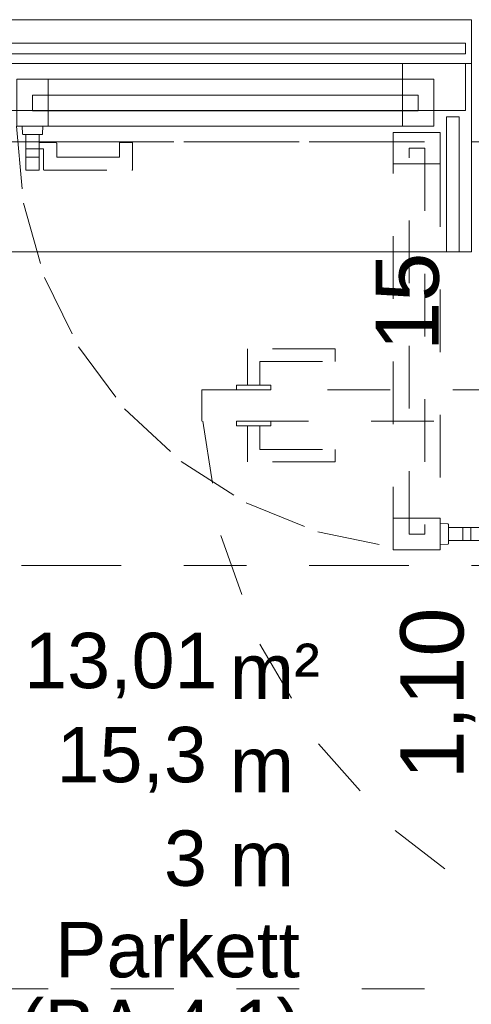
# Model space of a CAD drawing. Header units: metres. Extents: x -45.2 to 14.3, y -31.8 to 10.2.
# Tile 23 of 148: x -35.1 to -34.4, y -17.6 to -16. Entities that reach past the tile are written whole.
import ezdxf

# ---------------------------------------------------------------- set-up
doc = ezdxf.new("R2010")
doc.units = ezdxf.units.M
doc.header["$LTSCALE"] = 0.05
for name, pattern in [('Achsen 01', [5.291531, 3.175, -1.058062, 0.352704, -0.705764]), ('Dash Style-17', [1.999894, 0.999947, -0.999947]), ('gestrichelt - 01', [2, 1, -1]), ('ISO-07 Punktiert', [0.889, 0.127, -0.762]), ('Raster 01', [2, 1, -1]), ('VW-01 Strichlinie kurz', [2, 1, -1])]:
    doc.linetypes.add(name, pattern=pattern)
for name, color, linetype, lineweight, true_color in [('013_Beton und Stahlbetonarbeiten-000 Brüstung', 7, 'Continuous', 9, 0xa6a6a6), ('AV1-Achsen', 1, 'Achsen 01', 18, 0xff0000), ('AV1-Raster', 7, 'Raster 01', 9, 0xa6a6a6)]:
    doc.layers.add(name, color=color, linetype=linetype, lineweight=lineweight, true_color=true_color)
for name, color, linetype, lineweight in [('013_Beton und Stahlbetonarbeiten-000 Unterzüge', 7, 'ISO-07 Punktiert', 13), ('027_Tischlerarbeiten-340 Innentüren', 7, 'Continuous', 9), ('AV1-Einrichtung Bemaßung', 7, 'Continuous', 9), ('AV1-Schnitt Achsen', 7, 'Achsen 01', 18), ('AV1-Stempel-Raumstempel', 7, 'Continuous', 9), ('Keine', 7, 'Continuous', 9)]:
    doc.layers.add(name, color=color, linetype=linetype, lineweight=lineweight)
doc.styles.add('Arial', font='arial.ttf')

msp = doc.modelspace()

# ---------------------------------------------------------------- linework, layer by layer
at = {"layer": '013_Beton und Stahlbetonarbeiten-000 Brüstung'}
msp.add_lwpolyline([(-35.825, -16.375), (-35.825, -16.005), (-34.375, -16.005), (-34.375, -16.375)], close=True, dxfattribs=at)
at = {"layer": '013_Beton und Stahlbetonarbeiten-000 Unterzüge', "linetype": 'VW-01 Strichlinie kurz'}
msp.add_lwpolyline([(-34.375, -16.075), (-34.375, -16.375), (-35.825, -16.375), (-35.825, -16.075)], close=True, dxfattribs=at)
at = {"layer": '027_Tischlerarbeiten-340 Innentüren', "color": 253, "linetype": 'gestrichelt - 01', "lineweight": 9, "true_color": 0xa6a6a6}
for points in [[(-34.7325, -16.5875), (-34.7125, -16.5875), (-34.7125, -16.55), (-34.5925, -16.55), (-34.5925, -16.53), (-34.7325, -16.53)], [(-34.75, -16.5875), (-34.695, -16.5875), (-34.695, -16.595), (-34.75, -16.595)], [(-34.805, -16.595), (-33.835, -16.595), (-33.835, -16.645), (-34.805, -16.645)], [(-34.75, -16.645), (-34.695, -16.645), (-34.695, -16.6525), (-34.75, -16.6525)], [(-34.7325, -16.6525), (-34.7125, -16.6525), (-34.7125, -16.69), (-34.5925, -16.69), (-34.5925, -16.71), (-34.7325, -16.71)]]:
    msp.add_lwpolyline(points, close=True, dxfattribs=at)
msp.add_lwpolyline([(-34.8033, -16.6449), (-34.775, -16.8272), (-34.7128, -17.0008), (-34.619, -17.1596), (-34.4968, -17.2978), (-34.3508, -17.4104), (-34.1861, -17.4935), (-34.0087, -17.5439), (-33.825, -17.56)], dxfattribs=at)
at = {"layer": 'AV1-Achsen'}
msp.add_line((-43.35, -16.2), (4.2, -16.2), dxfattribs=at)
at = {"layer": 'AV1-Raster'}
for p, q in [((1.35, -16.2), (-40.5, -16.2)), ((1.35, -17.55), (-40.5, -17.55))]:
    msp.add_line(p, q, dxfattribs=at)
at = {"layer": 'AV1-Schnitt Achsen'}
msp.add_line((-43.35, -16.875), (4.2, -16.875), dxfattribs=at)
at = {"layer": 'Keine', "color": 252, "linetype": 'Continuous', "lineweight": 13, "true_color": 0x8c8c8c}
msp.add_lwpolyline([(-34.385, -16.0594), (-35.815, -16.0594), (-35.815, -16.0426), (-34.385, -16.0426)], close=True, dxfattribs=at)
at = {"layer": 'Keine', "color": 253, "lineweight": 13, "true_color": 0xa6a6a6}
for points in [[(-35.715, -16.15), (-35.715, -16.075), (-34.485, -16.075), (-34.485, -16.15)], [(-34.485, -16.175), (-35.1, -16.175), (-35.1, -16.1), (-34.485, -16.1)]]:
    msp.add_lwpolyline(points, close=True, dxfattribs=at)
at = {"layer": 'Keine', "lineweight": 18}
for points in [[(-34.485, -16.15), (-34.485, -16.075), (-34.385, -16.075), (-34.385, -16.15)], [(-35.1, -16.175), (-35.1, -16.1), (-35.05, -16.1), (-35.05, -16.175)], [(-34.485, -16.175), (-34.485, -16.1), (-34.435, -16.1), (-34.435, -16.175)], [(-34.415, -16.375), (-34.415, -16.1601), (-34.395, -16.1601), (-34.395, -16.375)]]:
    msp.add_lwpolyline(points, close=True, dxfattribs=at)
at = {"layer": 'Keine', "color": 7, "linetype": 'Continuous', "lineweight": 5}
msp.add_lwpolyline([(-34.46, -16.1505), (-35.075, -16.1505), (-35.075, -16.1255), (-34.46, -16.1255)], close=True, dxfattribs=at)
at = {"layer": 'Keine', "color": 8, "linetype": 'Dash Style-17', "lineweight": 13, "true_color": 0x808080}
msp.add_lwpolyline([(-35.1005, -16.175), (-35.0892, -16.2976), (-35.0559, -16.4161), (-35.0017, -16.5266), (-34.9283, -16.6255), (-34.8382, -16.7093), (-34.7343, -16.7755), (-34.6202, -16.8216), (-34.4996, -16.8463)], dxfattribs=at)
at = {"layer": 'Keine', "color": 8, "true_color": 0x808080}
for points in [[(-35.0915, -16.175), (-35.0911, -16.187), (-35.091, -16.1874), (-35.0907, -16.1877), (-35.0904, -16.1879), (-35.0901, -16.188), (-35.0599, -16.188), (-35.0596, -16.1879), (-35.0593, -16.1877), (-35.059, -16.1874), (-35.0589, -16.187), (-35.0585, -16.175)], [(-35.0855, -16.211), (-35.0855, -16.188), (-35.0645, -16.188), (-35.0645, -16.211)], [(-35.0855, -16.224), (-35.0855, -16.211), (-35.0645, -16.211), (-35.0645, -16.224)], [(-35.0855, -16.245), (-35.0855, -16.224), (-35.0645, -16.224), (-35.0645, -16.245)]]:
    msp.add_lwpolyline(points, close=True, dxfattribs=at)
at = {"layer": 'Keine', "color": 251, "linetype": 'gestrichelt - 01', "true_color": 0x666666}
msp.add_lwpolyline([(-35.0855, -16.188), (-35.0855, -16.21), (-35.0855, -16.21), (-35.0855, -16.2102), (-35.0854, -16.2103), (-35.0854, -16.2105), (-35.0853, -16.2106), (-35.0851, -16.2108), (-35.085, -16.2109), (-35.0848, -16.2109), (-35.0847, -16.211), (-35.0845, -16.211), (-35.0575, -16.211), (-35.0575, -16.244), (-35.0575, -16.244), (-35.0575, -16.2442), (-35.0574, -16.2443), (-35.0574, -16.2445), (-35.0573, -16.2446), (-35.0571, -16.2448), (-35.057, -16.2449), (-35.0568, -16.2449), (-35.0567, -16.245), (-35.0565, -16.245), (-34.9165, -16.245), (-34.9165, -16.245), (-34.9163, -16.245), (-34.9162, -16.2449), (-34.916, -16.2449), (-34.9159, -16.2448), (-34.9157, -16.2446), (-34.9156, -16.2445), (-34.9156, -16.2443), (-34.9155, -16.2442), (-34.9155, -16.244), (-34.9155, -16.201), (-34.9365, -16.201), (-34.9365, -16.224), (-35.0365, -16.224), (-35.0365, -16.202), (-35.0365, -16.202), (-35.0365, -16.2018), (-35.0366, -16.2017), (-35.0366, -16.2015), (-35.0367, -16.2014), (-35.0369, -16.2012), (-35.037, -16.2011), (-35.0372, -16.2011), (-35.0373, -16.201), (-35.0375, -16.201), (-35.0645, -16.201), (-35.0645, -16.188)], dxfattribs=at)
at = {"layer": 'Keine', "color": 8, "linetype": 'Dash Style-17', "lineweight": 13, "true_color": 0x808080}
for points in [[(-34.425, -16.235), (-34.5, -16.235), (-34.5, -16.185), (-34.425, -16.185)], [(-34.4495, -16.21), (-34.4495, -16.825), (-34.4745, -16.825), (-34.4745, -16.21)], [(-34.425, -16.235), (-34.425, -16.85), (-34.5, -16.85), (-34.5, -16.235)], [(-34.425, -16.85), (-34.5, -16.85), (-34.5, -16.8), (-34.425, -16.8)], [(-34.425, -16.8415), (-34.413, -16.841), (-34.4126, -16.841), (-34.4123, -16.8407), (-34.4121, -16.8404), (-34.412, -16.84), (-34.412, -16.8099), (-34.4121, -16.8096), (-34.4123, -16.8092), (-34.4126, -16.809), (-34.413, -16.8089), (-34.425, -16.8085)], [(-34.389, -16.8355), (-34.412, -16.8355), (-34.412, -16.8145), (-34.389, -16.8145)], [(-34.376, -16.8355), (-34.389, -16.8355), (-34.389, -16.8145), (-34.376, -16.8145)], [(-34.355, -16.8355), (-34.376, -16.8355), (-34.376, -16.8145), (-34.355, -16.8145)]]:
    msp.add_lwpolyline(points, close=True, dxfattribs=at)

# ---------------------------------------------------------------- texts
at = {"layer": 'AV1-Einrichtung Bemaßung', "color": 0, "char_height": 0.10087, "attachment_point": 7, "rotation": 90, "style": 'Arial'}
for s, insert in [('15', (-34.4259, -16.5332)), ('1,10', (-34.3691, -17.2164))]:
    msp.add_mtext(s, dxfattribs=dict(at, insert=insert))
at = {"layer": 'AV1-Stempel-Raumstempel', "attachment_point": 7, "style": 'Arial'}
for s, insert, char_height in [('m²', (-34.7607, -17.0879), 0.08826), ('13,01', (-35.0885, -17.0872), 0.08826), ('15,3', (-35.0369, -17.2372), 0.08826), ('m', (-34.7607, -17.2368), 0.0883), ('3', (-34.8655, -17.3872), 0.0883), ('m', (-34.7607, -17.3868), 0.0883), ('Parkett', (-35.0394, -17.5331), 0.08826), ('(BA 4.1)', (-35.0975, -17.6822), 0.08826)]:
    msp.add_mtext(s, dxfattribs=dict(at, insert=insert, char_height=char_height))

doc.saveas('drawing.dxf')
